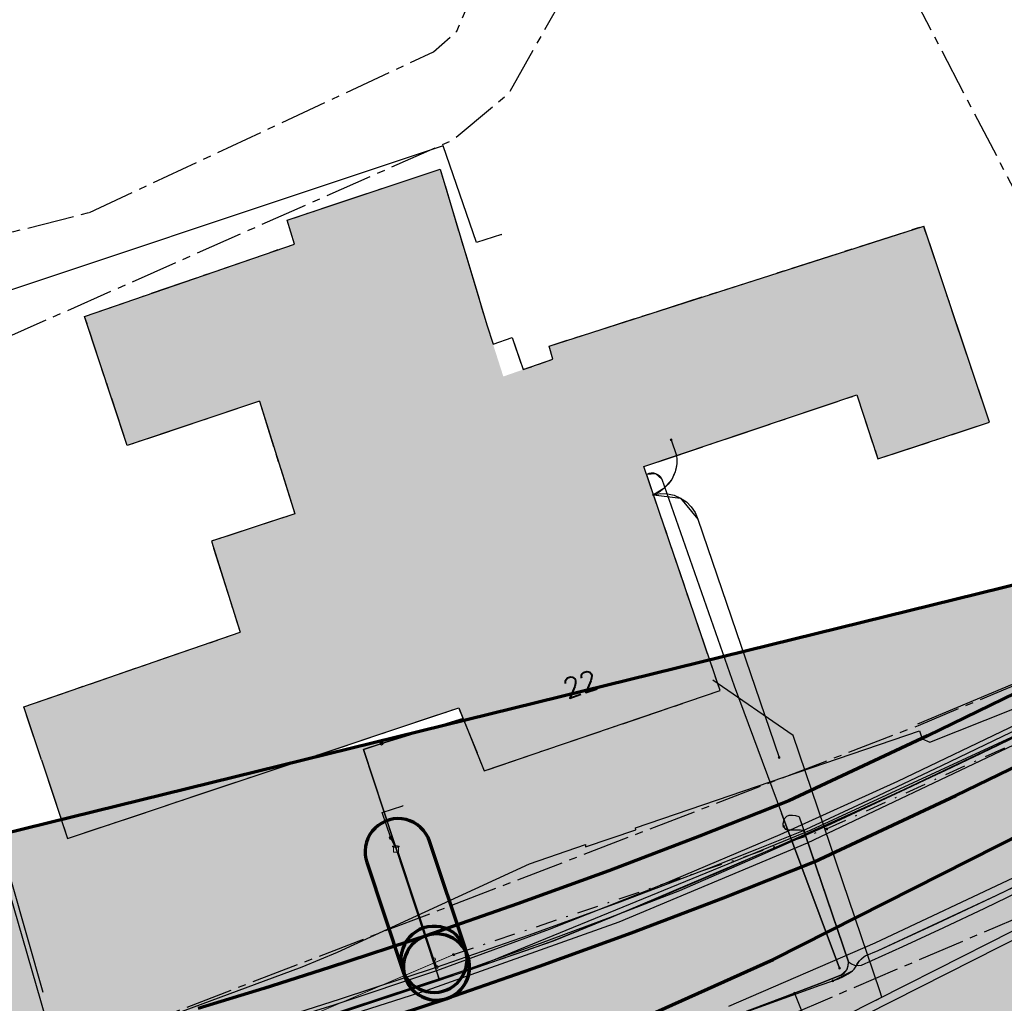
# Model space of a CAD drawing. Header units: metres. Extents: x 189938 to 192675, y 307646 to 311153.
# Tile 79 of 100: x 191340 to 191399, y 309529 to 309588. Entities that reach past the tile are written whole.
import ezdxf
from ezdxf.enums import TextEntityAlignment as Align

# ---------------------------------------------------------------- set-up
doc = ezdxf.new("R2010")
doc.units = ezdxf.units.M
doc.linetypes.add('1-200 CENTER', pattern=[4.28625, 2.8575, -0.47625, 0.47625, -0.47625])
doc.linetypes.add('1-200 DASHDOT', pattern=[2.54, 1.27, -0.635, 0, -0.635])
doc.layers.add('B-WE-OG-INFO_EIS VOORZORGSMAATREGEL-GV', color=7, linetype='Continuous', lineweight=70, true_color=0xfa194b)
doc.layers.add('B-WE-OG-INFO_EIS VOORZORGSMAATREGEL-V', color=7, linetype='Continuous', lineweight=18, true_color=0xfa194b, transparency=0.8)
for name, color, linetype in [('PH-BEST-BEBOUWING', 1, 'Continuous'), ('PH-BEST-BEBOUWING-ARCERING', 253, 'Continuous'), ('PH-BEST-HUISNUMMERS', 7, 'Continuous'), ('PH-BEST-KADASTRALE-GRENS', 240, '1-200 CENTER'), ('PH-BEST-KANTVERHARDING', 252, 'Continuous'), ('PH-BEST-KL-DATA-WML', 12, '1-200 DATA'), ('PH-BEST-KL-DATA_KPN', 12, '1-200 TELEFONIE-KPN'), ('PH-BEST-KL-DATA_ZIGGO BV', 12, '1-200 ZIGGO'), ('PH-BEST-KL-ET_MIDDENSPANNING_ENEXIS', 12, '1-200 MIDDENSPANNING'), ('PH-BEST-KL-GAS_HOGEDRUK_ENEXIS', 12, '1-200 GASLEIDING HOGE DRUK'), ('PH-BEST-KL-GAS_LAGEDRUK_ENEXIS', 12, '1-200 GASLEIDING LAGE DRUK'), ('PH-BEST-KL-LAAGSPANNING-ENEXIS', 12, '1-200 LAAGSPANNING'), ('PH-BEST-KL-RI-VRIJVERVAL_GEMEENTE', 8, '1-200 DASHDOT'), ('PH-BEST-KL-WATER-WML', 12, '1-200 WML'), ('PH-BEST-RIO-HANDHAVEN', 44, '1-200 DASHDOT')]:
    doc.layers.add(name, color=color, linetype=linetype)
doc.styles.add('NLCS-ISO', font='NLCS-ISO.ttf')
doc.styles.add('ROMANS', font='romans.shx')
doc.linetypes.add('1-200 DATA', pattern='A,1.5,-0.6,["DATA",ROMANS,S=0.24,R=0,X=-0.5,Y=-0.12],-0.3', length=2.4)
doc.linetypes.add('1-200 GASLEIDING HOGE DRUK', pattern='A,1.5,-0.6,["GAS HD",ROMANS,S=0.24,R=0,X=-0.5,Y=-0.12],-1.1', length=3.2)
doc.linetypes.add('1-200 GASLEIDING LAGE DRUK', pattern='A,1.5,-0.6,["GAS LD",ROMANS,S=0.24,R=0,X=-0.5,Y=-0.12],-1', length=3.1)
doc.linetypes.add('1-200 LAAGSPANNING', pattern='A,1.5,-0.6,["LS",ROMANS,S=0.24,R=0,X=-0.45,Y=-0.12],-0.05', length=2.15)
doc.linetypes.add('1-200 MIDDENSPANNING', pattern='A,1.5,-0.6,["MS",ROMANS,S=0.24,R=0,X=-0.5,Y=-0.12],-0.05', length=2.15)
doc.linetypes.add('1-200 TELEFONIE-KPN', pattern='A,1.5,-0.6,["KPN",ROMANS,S=0.24,R=0,X=-0.5,Y=-0.12],-0.3', length=2.4)
doc.linetypes.add('1-200 WML', pattern='A,1.5,-0.6,["WML",ROMANS,S=0.24,R=0,X=-0.5,Y=-0.12],-0.3', length=2.4)
doc.linetypes.add('1-200 ZIGGO', pattern='A,1.5,-0.6,["ZIGGO",ROMANS,S=0.24,R=0,X=-0.5,Y=-0.12],-0.65', length=2.75)

# ---------------------------------------------------------------- blocks, each defined once
blk = doc.blocks.new('SKL-WTB_HULP_OVERLENGTE-SO')
at = {"color": 0, "linetype": 'ByBlock', "lineweight": 18}
for centre, radius in [((0, 0), 1), ((-0.42, 0), 0.417), ((0.42, 0), 0.417)]:
    blk.add_circle(centre, radius, dxfattribs=at)
at = {"color": 0, "linetype": 'ByBlock', "lineweight": 18, "style": 'NLCS-ISO', "flags": 1}
for tag, p in [('TYPE', (1.5, 0)), ('OMSCHRIJVING', (1.5, -3)), ('LABEL', (1.5, -1.5))]:
    blk.add_attdef(tag, p, '', height=1, dxfattribs=at)
blk = doc.blocks.new('SKL-WTB_HULP_OVERIG-SO')
at = {"color": 0, "linetype": 'ByBlock', "lineweight": 18}
for points in [[(-0.14, 0.14), (0.14, -0.14)], [(0.14, 0.14), (-0.14, -0.14)]]:
    blk.add_lwpolyline(points, dxfattribs=at)
at = {"color": 0, "linetype": 'ByBlock', "lineweight": 18, "style": 'NLCS-ISO', "flags": 1}
for tag, p in [('TYPE', (1.5, 0)), ('OMSCHRIJVING', (1.5, -3)), ('LABEL', (1.5, -1.5))]:
    blk.add_attdef(tag, p, '', height=1, dxfattribs=at)
blk = doc.blocks.new('SRI-HULP_MANGAT-SO')
at = {"linetype": 'ByBlock', "lineweight": 18}
h = blk.add_hatch(color=0, dxfattribs=at)
h.dxf.hatch_style = 1
edge = h.paths.add_edge_path()
edge.add_arc((0.38, 0), 0.0646, -90, 90, ccw=False)
edge.add_line((0.38, -0.06), (-0.38, -0.06))
edge.add_arc((-0.38, 0), 0.0646, 90, 270, ccw=False)
edge.add_line((-0.38, 0.06), (0.38, 0.06))
at = {"color": 0, "linetype": 'ByBlock', "lineweight": 18}
blk.add_lwpolyline([(0.38, 0.06, -1), (0.38, -0.06), (-0.38, -0.06, -1), (-0.38, 0.06)], format="xyb", close=True, dxfattribs=at)
blk.add_ellipse((0, 0), major_axis=(-0.75, 0), ratio=0.666667, dxfattribs=at)
at = {"color": 0, "linetype": 'ByBlock', "lineweight": 18, "style": 'NLCS-ISO', "flags": 1}
for tag, p in [('TYPE', (1.75, 0)), ('OMSCHRIJVING', (1.75, -3)), ('LABEL', (1.75, -1.5))]:
    blk.add_attdef(tag, p, '', height=1, dxfattribs=at)
blk = doc.blocks.new('SKL-WTB_HULP_MOF-SO')
at = {"linetype": 'ByBlock', "lineweight": 18}
h = blk.add_hatch(color=0, dxfattribs=at)
h.dxf.hatch_style = 1
h.paths.add_polyline_path([(-0.5625, 0, 1), (0.5625, 0, 1)])
at = {"color": 0, "linetype": 'ByBlock', "lineweight": 18}
blk.add_circle((0, 0), 0.5625, dxfattribs=at)
at = {"color": 0, "linetype": 'ByBlock', "lineweight": 18, "style": 'NLCS-ISO', "flags": 1}
for tag, p in [('TYPE', (1.5, 0)), ('OMSCHRIJVING', (1.5, -3)), ('LABEL', (1.5, -1.5))]:
    blk.add_attdef(tag, p, '', height=1, dxfattribs=at)
blk = doc.blocks.new('SKL-WTB_HULP_TECHNISCH GEBOUW-SO')
at = {"color": 0, "linetype": 'ByBlock', "lineweight": 18}
for points in [[(-2, 1.5), (0, 2), (2, 1.5), (2, 1.18), (-2, 1.18)], [(-1.5, 1.02), (1.5, 1.02), (1.5, -2), (-1.5, -2)]]:
    blk.add_lwpolyline(points, close=True, dxfattribs=at)
at = {"color": 0, "linetype": 'ByBlock', "lineweight": 18, "style": 'NLCS-ISO', "flags": 1}
for tag, p in [('TYPE', (2.5, 0)), ('OMSCHRIJVING', (2.5, -3)), ('LABEL', (2.5, -1.5))]:
    blk.add_attdef(tag, p, '', height=1, dxfattribs=at)
blk = doc.blocks.new('SKL-WTB_HULP_VERLOOP-SO')
at = {"color": 0, "linetype": 'ByBlock', "lineweight": 18}
for points in [[(0.44, 0.72), (-0.88, 0)], [(0.44, -0.72), (-0.88, 0)], [(0.44, -0.72), (0.44, 0.72)]]:
    blk.add_lwpolyline(points, dxfattribs=at)
blk.add_circle((0, 0), 1, dxfattribs=at)
at = {"color": 0, "linetype": 'ByBlock', "lineweight": 18, "style": 'NLCS-ISO', "flags": 1}
for tag, p in [('TYPE', (1.5, 0)), ('OMSCHRIJVING', (1.5, -3)), ('LABEL', (1.5, -1.5))]:
    blk.add_attdef(tag, p, '', height=1, dxfattribs=at)
blk = doc.blocks.new('SKL-WTB_HULP_T STUK-SO')
at = {"color": 0, "linetype": 'ByBlock', "lineweight": 18}
blk.add_circle((0, 0), 1, dxfattribs=at)
at = {"color": 0, "linetype": 'ByBlock', "lineweight": -2, "style": 'NLCS-ISO'}
blk.add_text('T', height=1, dxfattribs=at).set_placement((0, 0), align=Align.MIDDLE_CENTER)
at = {"color": 0, "linetype": 'ByBlock', "lineweight": 18, "style": 'NLCS-ISO', "flags": 1}
for tag, p in [('TYPE', (1.5, 0)), ('OMSCHRIJVING', (1.5, -3)), ('LABEL', (1.5, -1.5))]:
    blk.add_attdef(tag, p, '', height=1, dxfattribs=at)
blk = doc.blocks.new('SKL-WTB_HULP_AFSLUITER-SO')
at = {"color": 0, "linetype": 'ByBlock', "lineweight": 18}
blk.add_lwpolyline([(0, 0.8), (0, -0.8)], dxfattribs=at)
blk.add_circle((0, 0), 1, dxfattribs=at)
at = {"color": 0, "linetype": 'ByBlock', "lineweight": 18, "style": 'NLCS-ISO', "flags": 1}
for tag, p in [('TYPE', (1.5, 0)), ('OMSCHRIJVING', (1.5, -3)), ('LABEL', (1.5, -1.5))]:
    blk.add_attdef(tag, p, '', height=1, dxfattribs=at)

msp = doc.modelspace()

# ---------------------------------------------------------------- hatches: boundary and pattern name
at = {"layer": 'B-WE-OG-INFO_EIS VOORZORGSMAATREGEL-V'}
for points in [[(191470.596, 309577.118), (191477.596, 309569.637), (191472.108, 309566.399), (191462.049, 309560.067), (191461.533, 309559.783), (191460.945, 309559.548), (191460.333, 309559.389), (191459.707, 309559.309), (191454.457, 309558.971), (191445.829, 309553.227), (191420.629, 309538.057), (191420.308, 309537.88), (191389.523, 309522.306), (191375.623, 309516.058), (191375.132, 309515.868), (191374.521, 309515.71), (191373.893, 309515.629), (191373.262, 309515.629), (191372.635, 309515.708), (191372.022, 309515.867), (191371.435, 309516.101), (191370.883, 309516.406), (191370.372, 309516.78), (191369.913, 309517.215), (191369.513, 309517.704), (191369.178, 309518.239), (191368.913, 309518.813), (191368.722, 309519.417), (191368.609, 309520.039), (191368.575, 309520.67), (191368.622, 309521.301), (191368.748, 309521.92), (191368.95, 309522.518), (191369.227, 309523.088), (191369.572, 309523.615), (191369.982, 309524.096), (191370.451, 309524.523), (191370.968, 309524.886), (191371.527, 309525.18), (191385.11, 309531.28), (191415.63, 309546.72), (191440.573, 309561.735), (191450.025, 309568.035), (191450.652, 309568.39), (191451.239, 309568.625), (191451.851, 309568.784), (191452.476, 309568.864), (191457.796, 309569.206), (191466.963, 309574.974)], [(191175.538, 309414.261), (191145.024, 309434.561), (191100.049, 309525.636), (191104.155, 309527.635), (191115.358, 309526.7), (191129.667, 309520.958), (191140.014, 309512.607), (191160.996, 309484.121), (191286.375, 309526.029), (191474.941, 309572.474), (191529.243, 309514.435), (191304.975, 309458.542)], [(191364.975, 309528.843), (191365.225, 309528.884), (191365.428, 309528.943), (191370.994, 309530.877), (191376.559, 309532.9), (191382.12, 309535.014), (191387.598, 309537.186), (191396.158, 309541.19), (191404.594, 309545.289), (191408.595, 309547.286), (191412.56, 309549.299), (191415.737, 309550.871), (191419.253, 309552.667), (191422.722, 309554.498), (191426.125, 309556.502), (191429.442, 309558.511), (191429.65, 309558.656), (191429.837, 309558.825), (191430.003, 309559.018), (191430.141, 309559.228), (191430.253, 309559.455), (191430.335, 309559.695), (191430.386, 309559.941), (191430.406, 309560.193), (191430.393, 309560.446), (191430.349, 309560.696), (191430.274, 309560.936), (191430.169, 309561.166), (191430.035, 309561.382), (191429.876, 309561.579), (191429.694, 309561.752), (191429.489, 309561.903), (191429.268, 309562.026), (191429.034, 309562.121), (191428.789, 309562.185), (191428.54, 309562.217), (191428.287, 309562.218), (191428.035, 309562.187), (191427.79, 309562.125), (191427.556, 309562.032), (191427.37, 309561.933), (191424.084, 309559.942), (191420.813, 309558.014), (191417.394, 309556.209), (191413.929, 309554.439), (191410.76, 309552.871), (191406.785, 309550.853), (191402.819, 309548.874), (191394.448, 309544.806), (191386.068, 309540.882), (191380.659, 309538.737), (191375.178, 309536.655), (191369.666, 309534.65), (191364.115, 309532.721), (191363.882, 309532.624), (191363.662, 309532.496), (191363.462, 309532.344), (191363.282, 309532.167), (191363.124, 309531.967), (191362.994, 309531.75), (191362.893, 309531.519), (191362.821, 309531.277), (191362.781, 309531.028), (191362.772, 309530.774), (191362.795, 309530.523), (191362.85, 309530.277), (191362.936, 309530.037), (191363.051, 309529.812), (191363.192, 309529.604), (191363.36, 309529.415), (191363.55, 309529.248), (191363.761, 309529.106), (191363.987, 309528.992), (191364.224, 309528.908), (191364.472, 309528.855), (191364.724, 309528.833)], [(191364.648, 309529.295), (191364.9, 309529.315), (191365.147, 309529.367), (191365.387, 309529.449), (191365.613, 309529.561), (191365.824, 309529.7), (191366.015, 309529.865), (191366.185, 309530.054), (191366.329, 309530.262), (191366.446, 309530.486), (191366.533, 309530.722), (191366.59, 309530.968), (191366.616, 309531.22), (191366.609, 309531.473), (191366.57, 309531.724), (191366.515, 309531.926), (191364.351, 309538.431), (191364.257, 309538.664), (191364.133, 309538.884), (191363.983, 309539.087), (191363.807, 309539.271), (191363.61, 309539.43), (191363.395, 309539.563), (191363.166, 309539.667), (191362.925, 309539.742), (191362.674, 309539.786), (191362.422, 309539.798), (191362.17, 309539.778), (191361.923, 309539.726), (191361.683, 309539.643), (191361.458, 309539.532), (191361.247, 309539.392), (191361.054, 309539.227), (191360.886, 309539.039), (191360.741, 309538.831), (191360.625, 309538.606), (191360.538, 309538.37), (191360.481, 309538.124), (191360.455, 309537.872), (191360.462, 309537.619), (191360.501, 309537.368), (191360.557, 309537.166), (191362.719, 309530.663), (191362.814, 309530.429), (191362.938, 309530.208), (191363.088, 309530.005), (191363.262, 309529.824), (191363.46, 309529.664), (191363.675, 309529.531), (191363.904, 309529.427), (191364.146, 309529.351), (191364.396, 309529.307), (191364.647, 309529.295)], [(191332.603, 309518.364), (191332.853, 309518.389), (191333.059, 309518.435), (191334.903, 309518.949), (191341.251, 309521.105), (191347.547, 309523.324), (191351.522, 309524.496), (191355.534, 309525.723), (191359.534, 309526.992), (191365.412, 309528.937), (191365.646, 309529.033), (191365.864, 309529.157), (191366.068, 309529.31), (191366.249, 309529.484), (191366.407, 309529.682), (191366.54, 309529.898), (191366.643, 309530.128), (191366.717, 309530.37), (191366.76, 309530.62), (191366.771, 309530.871), (191366.749, 309531.125), (191366.697, 309531.371), (191366.614, 309531.61), (191366.5, 309531.837), (191366.36, 309532.047), (191366.194, 309532.237), (191366.005, 309532.406), (191365.796, 309532.549), (191365.571, 309532.665), (191365.335, 309532.751), (191365.087, 309532.807), (191364.837, 309532.831), (191364.584, 309532.823), (191364.333, 309532.783), (191358.296, 309530.795), (191354.337, 309529.54), (191350.359, 309528.323), (191346.267, 309527.114), (191339.956, 309524.889), (191333.67, 309522.755), (191331.993, 309522.29), (191331.755, 309522.207), (191331.528, 309522.095), (191331.316, 309521.955), (191331.125, 309521.789), (191330.957, 309521.602), (191330.812, 309521.393), (191330.696, 309521.169), (191330.609, 309520.931), (191330.553, 309520.686), (191330.527, 309520.433), (191330.534, 309520.182), (191330.573, 309519.932), (191330.643, 309519.688), (191330.743, 309519.457), (191330.871, 309519.239), (191331.027, 309519.038), (191331.206, 309518.859), (191331.406, 309518.705), (191331.623, 309518.578), (191331.856, 309518.478), (191332.1, 309518.408), (191332.35, 309518.37), (191332.601, 309518.364)], [(191364.89, 309528.836), (191365.15, 309528.868), (191365.402, 309528.934), (191365.644, 309529.033), (191365.872, 309529.163), (191366.081, 309529.321), (191366.266, 309529.504), (191366.427, 309529.711), (191366.559, 309529.936), (191366.661, 309530.178), (191366.73, 309530.43), (191366.766, 309530.688), (191366.767, 309530.951), (191366.735, 309531.211), (191366.669, 309531.463), (191366.515, 309531.927), (191366.416, 309532.168), (191366.287, 309532.395), (191366.128, 309532.605), (191365.945, 309532.79), (191365.738, 309532.951), (191365.513, 309533.083), (191365.272, 309533.185), (191365.019, 309533.254), (191364.761, 309533.29), (191364.498, 309533.291), (191364.238, 309533.259), (191363.986, 309533.193), (191363.744, 309533.094), (191363.516, 309532.964), (191363.307, 309532.806), (191363.122, 309532.623), (191362.961, 309532.416), (191362.829, 309532.191), (191362.727, 309531.949), (191362.658, 309531.697), (191362.622, 309531.439), (191362.621, 309531.176), (191362.653, 309530.916), (191362.719, 309530.664), (191362.873, 309530.2), (191362.972, 309529.959), (191363.101, 309529.732), (191363.26, 309529.522), (191363.443, 309529.337), (191363.649, 309529.176), (191363.876, 309529.044), (191364.117, 309528.942), (191364.369, 309528.873), (191364.627, 309528.837), (191364.889, 309528.836)]]:
    msp.add_hatch(color=256, dxfattribs=at).paths.add_polyline_path(points)
at = {"layer": 'PH-BEST-BEBOUWING-ARCERING'}
h = msp.add_hatch(color=256, dxfattribs=at)
h.dxf.hatch_style = 1
h.paths.add_polyline_path([(191356.198, 309558.219), (191351.166, 309556.564), (191352.903, 309551.062), (191339.816, 309546.56), (191340.888, 309543.346), (191342.47, 309538.603), (191366.112, 309546.491), (191367.657, 309542.689), (191381.913, 309547.536), (191377.309, 309561.079), (191390.178, 309565.403), (191391.452, 309561.536), (191398.195, 309563.757), (191394.216, 309575.613), (191371.584, 309568.36), (191371.793, 309567.556), (191368.808, 309566.519), (191367.812, 309569.635), (191364.986, 309579.05), (191355.736, 309575.964), (191356.18, 309574.521), (191343.499, 309570.148), (191346.069, 309562.341), (191354.07, 309565.025)])

# ---------------------------------------------------------------- linework, layer by layer
at = {"layer": 'B-WE-OG-INFO_EIS VOORZORGSMAATREGEL-GV'}
for points in [[(191175.538, 309414.261), (191145.024, 309434.561), (191100.049, 309525.636), (191104.155, 309527.635), (191115.358, 309526.7), (191129.667, 309520.958), (191140.014, 309512.607), (191160.996, 309484.121), (191286.375, 309526.029), (191474.941, 309572.474), (191529.243, 309514.435), (191304.975, 309458.542)], [(191364.648, 309529.295), (191364.9, 309529.315), (191365.147, 309529.367), (191365.387, 309529.449), (191365.613, 309529.561), (191365.824, 309529.7), (191366.015, 309529.865), (191366.185, 309530.054), (191366.329, 309530.262), (191366.446, 309530.486), (191366.533, 309530.722), (191366.59, 309530.968), (191366.616, 309531.22), (191366.609, 309531.473), (191366.57, 309531.724), (191366.515, 309531.926), (191364.351, 309538.431), (191364.257, 309538.664), (191364.133, 309538.884), (191363.983, 309539.087), (191363.807, 309539.271), (191363.61, 309539.43), (191363.395, 309539.563), (191363.166, 309539.667), (191362.925, 309539.742), (191362.674, 309539.786), (191362.422, 309539.798), (191362.17, 309539.778), (191361.923, 309539.726), (191361.683, 309539.643), (191361.458, 309539.532), (191361.247, 309539.392), (191361.054, 309539.227), (191360.886, 309539.039), (191360.741, 309538.831), (191360.625, 309538.606), (191360.538, 309538.37), (191360.481, 309538.124), (191360.455, 309537.872), (191360.462, 309537.619), (191360.501, 309537.368), (191360.557, 309537.166), (191362.719, 309530.663), (191362.814, 309530.429), (191362.938, 309530.208), (191363.088, 309530.005), (191363.262, 309529.824), (191363.46, 309529.664), (191363.675, 309529.531), (191363.904, 309529.427), (191364.146, 309529.351), (191364.396, 309529.307), (191364.647, 309529.295)], [(191364.89, 309528.836), (191365.15, 309528.868), (191365.402, 309528.934), (191365.644, 309529.033), (191365.872, 309529.163), (191366.081, 309529.321), (191366.266, 309529.504), (191366.427, 309529.711), (191366.559, 309529.936), (191366.661, 309530.178), (191366.73, 309530.43), (191366.766, 309530.688), (191366.767, 309530.951), (191366.735, 309531.211), (191366.669, 309531.463), (191366.515, 309531.927), (191366.416, 309532.168), (191366.287, 309532.395), (191366.128, 309532.605), (191365.945, 309532.79), (191365.738, 309532.951), (191365.513, 309533.083), (191365.272, 309533.185), (191365.019, 309533.254), (191364.761, 309533.29), (191364.498, 309533.291), (191364.238, 309533.259), (191363.986, 309533.193), (191363.744, 309533.094), (191363.516, 309532.964), (191363.307, 309532.806), (191363.122, 309532.623), (191362.961, 309532.416), (191362.829, 309532.191), (191362.727, 309531.949), (191362.658, 309531.697), (191362.622, 309531.439), (191362.621, 309531.176), (191362.653, 309530.916), (191362.719, 309530.664), (191362.873, 309530.2), (191362.972, 309529.959), (191363.101, 309529.732), (191363.26, 309529.522), (191363.443, 309529.337), (191363.649, 309529.176), (191363.876, 309529.044), (191364.117, 309528.942), (191364.369, 309528.873), (191364.627, 309528.837), (191364.889, 309528.836)]]:
    msp.add_lwpolyline(points, close=True, dxfattribs=at)
for points in [[(191402.819, 309548.874), (191394.448, 309544.806), (191386.068, 309540.882), (191380.659, 309538.737), (191375.178, 309536.655), (191369.666, 309534.65), (191364.115, 309532.721), (191363.882, 309532.624), (191363.662, 309532.496), (191363.462, 309532.344), (191363.282, 309532.167), (191363.124, 309531.967), (191362.994, 309531.75), (191362.893, 309531.519), (191362.821, 309531.277), (191362.781, 309531.028), (191362.772, 309530.774), (191362.795, 309530.523), (191362.85, 309530.277), (191362.936, 309530.037), (191363.051, 309529.812), (191363.192, 309529.604), (191363.36, 309529.415), (191363.55, 309529.248), (191363.761, 309529.106), (191363.987, 309528.992), (191364.224, 309528.908), (191364.472, 309528.855), (191364.724, 309528.833), (191364.975, 309528.843), (191365.225, 309528.884), (191365.428, 309528.943), (191370.994, 309530.877), (191376.559, 309532.9), (191382.12, 309535.014), (191387.598, 309537.186), (191396.158, 309541.19), (191404.594, 309545.289)], [(191371.527, 309525.18), (191385.11, 309531.28), (191415.63, 309546.72)], [(191359.534, 309526.992), (191365.412, 309528.937), (191365.646, 309529.033), (191365.864, 309529.157), (191366.068, 309529.31), (191366.249, 309529.484), (191366.407, 309529.682), (191366.54, 309529.898), (191366.643, 309530.128), (191366.717, 309530.37), (191366.76, 309530.62), (191366.771, 309530.871), (191366.749, 309531.125), (191366.697, 309531.371), (191366.614, 309531.61), (191366.5, 309531.837), (191366.36, 309532.047), (191366.194, 309532.237), (191366.005, 309532.406), (191365.796, 309532.549), (191365.571, 309532.665), (191365.335, 309532.751), (191365.087, 309532.807), (191364.837, 309532.831), (191364.584, 309532.823), (191364.333, 309532.783), (191358.296, 309530.795), (191354.337, 309529.54), (191350.359, 309528.323)]]:
    msp.add_lwpolyline(points, dxfattribs=at)
at = {"layer": 'PH-BEST-BEBOUWING'}
for p, q in [((191398.195, 309563.757), (191394.216, 309575.613)), ((191367.812, 309569.635), (191368.186, 309568.465)), ((191339.816, 309546.56), (191352.903, 309551.062)), ((191340.888, 309543.346), (191339.816, 309546.56))]:
    msp.add_line(p, q, dxfattribs=at)
for points in [[(191343.499, 309570.148), (191356.18, 309574.521), (191355.736, 309575.964), (191364.986, 309579.05), (191367.812, 309569.635)], [(191368.186, 309568.465), (191369.345, 309568.873), (191369.999, 309566.933), (191371.793, 309567.556), (191371.584, 309568.36), (191394.216, 309575.613)], [(191354.07, 309565.025), (191346.069, 309562.341), (191343.499, 309570.148)], [(191340.888, 309543.346), (191342.47, 309538.603), (191366.112, 309546.491), (191367.657, 309542.689), (191381.913, 309547.536), (191377.309, 309561.079), (191390.178, 309565.403), (191391.452, 309561.536), (191398.195, 309563.757)], [(191354.07, 309565.025), (191356.198, 309558.219), (191351.166, 309556.564), (191352.903, 309551.062)]]:
    msp.add_lwpolyline(points, dxfattribs=at)
at = {"layer": 'PH-BEST-KADASTRALE-GRENS'}
for p, q in [((191412.499, 309553.242), (191385.648, 309604.748)), ((191323.431, 309571.303), (191343.786, 309576.428)), ((191398.195, 309563.757), (191394.216, 309575.613)), ((191367.812, 309569.635), (191368.186, 309568.465)), ((191339.816, 309546.56), (191352.903, 309551.062)), ((191340.888, 309543.346), (191339.816, 309546.56))]:
    msp.add_line(p, q, dxfattribs=at)
at = {"layer": 'PH-BEST-KADASTRALE-GRENS', "flags": 128}
for points in [[(191330.717, 309565.312), (191365.776, 309580.823), (191369.152, 309583.642), (191372.881, 309590.24), (191372.899, 309590.272), (191374.113, 309592.419), (191374.379, 309592.639), (191381.293, 309600.068), (191385.648, 309604.748)], [(191343.786, 309576.428), (191364.581, 309586.14), (191365.989, 309587.379), (191368.033, 309592.18), (191368.093, 309592.32)], [(191343.499, 309570.148), (191356.18, 309574.521), (191355.736, 309575.964), (191364.986, 309579.05), (191367.812, 309569.635)], [(191368.186, 309568.465), (191369.345, 309568.873), (191369.999, 309566.933), (191371.793, 309567.556), (191371.584, 309568.36), (191394.216, 309575.613)], [(191354.07, 309565.025), (191346.069, 309562.341), (191343.499, 309570.148)], [(191340.888, 309543.346), (191342.47, 309538.603), (191366.112, 309546.491), (191367.657, 309542.689), (191381.913, 309547.536), (191377.309, 309561.079), (191390.178, 309565.403), (191391.452, 309561.536), (191398.195, 309563.757)], [(191354.07, 309565.025), (191356.198, 309558.219), (191351.166, 309556.564), (191352.903, 309551.062)], [(191386.073, 309527.908), (191402.151, 309534.788), (191411.085, 309538.84), (191420.562, 309543.874), (191432.679, 309550.931), (191440.503, 309555.883), (191450.436, 309562.211), (191451.4, 309562.195)], [(191325.248, 309520.501), (191328.046, 309521.355), (191335.527, 309523.445), (191340.157, 309524.738), (191393.905, 309545.433), (191407.89, 309551.307), (191409.436, 309551.956), (191412.499, 309553.242)]]:
    msp.add_lwpolyline(points, dxfattribs=at)
at = {"layer": 'PH-BEST-KANTVERHARDING', "color": 8}
msp.add_line((191393.866, 309545.525), (191418.33, 309555.8), dxfattribs=at)
for points in [[(191340.987, 309529.288), (191330.44, 309566.283), (191315.366, 309560.241), (191314.537, 309559.582), (191313.847, 309558.143), (191313.511, 309556.963), (191313.668, 309554.599), (191317.943, 309540.997), (191318.014, 309540.808)], [(191340.157, 309524.738), (191356.643, 309530.848), (191358.783, 309531.735), (191370.385, 309537.062), (191373.772, 309538.229), (191373.765, 309538.101), (191376.809, 309539.113), (191376.79, 309539.25), (191393.96, 309545.1), (191394.123, 309544.616), (191394.59, 309544.424), (191409.733, 309550.444), (191418.94, 309555.03)], [(191387.191, 309538.342), (191399.657, 309544.264), (191411.976, 309550.485)], [(191364.198, 309529.433), (191375.818, 309533.568), (191387.191, 309538.342)], [(191399.985, 309536.384), (191391.265, 309532.282), (191382.422, 309528.454)], [(191345.523, 309523.629), (191354.885, 309526.453), (191364.198, 309529.433)]]:
    msp.add_lwpolyline(points, dxfattribs=at)
at = {"layer": 'PH-BEST-KL-DATA-WML'}
msp.add_lwpolyline([(191474.524, 309572.92), (191459.54, 309563.807), (191452.964, 309563.384), (191443.508, 309557.082), (191418.276, 309541.895), (191387.471, 309526.311), (191373.814, 309520.178), (191369.444, 309519.004), (191335.65, 309509.896), (191335.67, 309509.798)], dxfattribs=at)
at = {"layer": 'PH-BEST-KL-DATA_KPN'}
for points in [[(191368.698, 309575.091), (191367.183, 309574.623), (191365.165, 309580.456), (191332.172, 309569.468), (191329.2, 309568.475), (191333.544, 309553.972), (191338.39, 309537.242), (191342.492, 309523.08), (191342.492, 309523.08), (191342.492, 309523.08)], [(191437.462, 309566.25), (191421.679, 309556.453), (191402.981, 309546.316), (191387.391, 309539.094), (191367.574, 309530.978), (191347.236, 309524.275), (191342.492, 309523.08)]]:
    msp.add_lwpolyline(points, dxfattribs=at)
at = {"layer": 'PH-BEST-KL-DATA_ZIGGO BV'}
for points in [[(191422.184, 309557.344), (191414.649, 309553.155), (191407.212, 309549.207), (191399.876, 309545.499), (191392.643, 309542.034), (191385.514, 309538.811), (191378.49, 309535.832), (191371.573, 309533.097), (191364.765, 309530.607)], [(191364.95, 309530.046), (191371.836, 309532.406), (191375.35, 309533.838), (191385.632, 309538.213), (191392.261, 309541.19), (191401.85, 309545.741), (191407.998, 309548.828), (191416.84, 309553.529), (191422.473, 309556.707)], [(191366.376, 309545.842), (191361.473, 309544.349), (191360.346, 309543.977), (191364.95, 309530.046), (191351.898, 309525.732), (191334.231, 309520.939), (191317.035, 309516.631), (191316.733, 309517.878)], [(191361.452, 309544.342), (191366.376, 309545.842)], [(191399.876, 309545.499), (191392.643, 309542.034), (191385.514, 309538.811), (191378.49, 309535.832), (191371.573, 309533.097), (191364.765, 309530.607), (191358.555, 309528.518), (191352.44, 309526.64), (191339.451, 309523.092), (191326.159, 309519.65), (191320.336, 309518.205), (191316.857, 309517.366), (191300.554, 309513.61), (191285.706, 309510.514), (191275.812, 309508.637), (191267.056, 309507.455), (191258.666, 309505.828), (191249.361, 309503.556), (191236.379, 309501.066)], [(191401.85, 309545.741), (191398.702, 309544.214), (191395.505, 309542.696), (191392.261, 309541.19), (191388.969, 309539.696), (191385.632, 309538.213), (191382.249, 309536.742), (191378.822, 309535.284), (191375.35, 309533.838), (191371.836, 309532.406), (191370.199, 309531.828), (191368.505, 309531.241), (191366.755, 309530.647), (191364.95, 309530.046), (191351.898, 309525.732), (191334.231, 309520.939), (191317.035, 309516.631), (191316.733, 309517.878)], [(191364.765, 309530.607), (191360.346, 309543.977), (191361.452, 309544.342)], [(191364.765, 309530.607), (191358.555, 309528.518), (191352.44, 309526.64), (191339.451, 309523.092), (191326.159, 309519.65)], [(191364.95, 309530.046), (191364.765, 309530.607)], [(191320.391, 309517.472), (191334.231, 309520.939), (191351.898, 309525.732), (191364.95, 309530.046)]]:
    msp.add_lwpolyline(points, dxfattribs=at)
at = {"layer": 'PH-BEST-KL-ET_MIDDENSPANNING_ENEXIS'}
for points in [[(191377.47, 309560.605), (191377.496, 309560.619), (191377.618, 309560.668), (191377.748, 309560.691), (191377.88, 309560.688), (191378.008, 309560.659), (191378.128, 309560.605), (191378.235, 309560.529), (191378.325, 309560.432), (191378.394, 309560.32), (191382.765, 309547.826), (191385.614, 309540.133)], [(191377.47, 309560.605), (191377.496, 309560.619), (191378.008, 309560.659), (191378.394, 309560.32), (191382.765, 309547.826), (191385.614, 309540.133), (191389.136, 309530.768)], [(191377.47, 309560.605), (191377.496, 309560.619), (191378.008, 309560.659), (191378.394, 309560.32), (191382.765, 309547.826), (191385.614, 309540.133), (191389.136, 309530.768)], [(191388.722, 309529.994), (191388.763, 309530.008), (191389.922, 309530.608), (191390.018, 309530.703), (191390.086, 309530.82), (191390.329, 309531.207), (191390.678, 309531.501), (191391.471, 309531.826), (191398.636, 309535.177), (191405.753, 309538.628), (191414.739, 309543.18), (191423.596, 309547.979), (191428.348, 309550.865), (191433.231, 309553.887), (191433.463, 309553.945), (191433.709, 309553.9), (191433.731, 309553.893), (191433.958, 309553.859), (191434.184, 309553.873), (191434.384, 309553.948), (191434.501, 309554.026)], [(191335.549, 309521.358), (191340.486, 309522.674), (191345.415, 309524.014), (191349.732, 309525.258), (191354.032, 309526.555), (191358.317, 309527.905), (191362.584, 309529.309), (191366.833, 309530.766), (191371.064, 309532.275), (191375.276, 309533.837), (191379.468, 309535.451), (191384.056, 309537.447), (191388.621, 309539.494), (191393.162, 309541.593), (191397.68, 309543.742), (191402.173, 309545.942)], [(191335.549, 309521.358), (191340.486, 309522.674), (191345.415, 309524.014), (191349.732, 309525.258), (191354.032, 309526.555), (191358.317, 309527.905), (191362.584, 309529.309), (191366.833, 309530.766), (191371.064, 309532.275), (191375.276, 309533.837), (191379.468, 309535.451), (191384.056, 309537.447), (191388.621, 309539.494), (191393.162, 309541.593), (191397.68, 309543.742), (191402.173, 309545.942)], [(191389.136, 309530.768), (191385.614, 309540.133)], [(191389.136, 309530.768), (191385.614, 309540.133)], [(191385.614, 309540.133), (191389.136, 309530.768)], [(191389.136, 309530.768), (191385.614, 309540.133)], [(191388.722, 309529.994), (191389.069, 309530.126), (191389.365, 309530.265), (191389.649, 309530.426), (191389.922, 309530.608), (191390.018, 309530.703), (191390.086, 309530.82), (191390.193, 309531.023), (191390.329, 309531.207), (191390.492, 309531.367), (191390.678, 309531.501), (191391.471, 309531.826), (191395.059, 309533.489), (191398.636, 309535.177), (191402.2, 309536.89)], [(191242.207, 309491.973), (191261.864, 309495.681), (191275.253, 309498.187), (191294.143, 309503.009), (191299.69, 309504.089), (191305.225, 309505.231), (191310.747, 309506.434), (191316.255, 309507.697), (191321.749, 309509.022), (191327.228, 309510.407), (191332.692, 309511.852), (191338.139, 309513.358), (191343.953, 309515.037), (191349.747, 309516.785), (191356.055, 309518.737), (191362.341, 309520.756), (191368.606, 309522.841), (191374.848, 309524.994), (191387.965, 309529.735), (191388.722, 309529.994)], [(191242.207, 309491.973), (191261.864, 309495.681), (191275.253, 309498.187), (191294.143, 309503.009), (191299.69, 309504.089), (191305.225, 309505.231), (191310.747, 309506.434), (191316.255, 309507.697), (191321.749, 309509.022), (191327.228, 309510.407), (191332.692, 309511.852), (191338.139, 309513.358), (191343.953, 309515.037), (191349.747, 309516.785), (191356.055, 309518.737), (191362.341, 309520.756), (191368.606, 309522.841), (191374.848, 309524.994), (191387.965, 309529.735), (191388.722, 309529.994)]]:
    msp.add_lwpolyline(points, dxfattribs=at)
at = {"layer": 'PH-BEST-KL-GAS_HOGEDRUK_ENEXIS'}
for points in [[(191364.771, 309530.832), (191367.558, 309531.789), (191370.337, 309532.766), (191373.11, 309533.763), (191375.875, 309534.78), (191378.633, 309535.817), (191381.383, 309536.873), (191384.126, 309537.949), (191386.861, 309539.045), (191391.093, 309541.008), (191395.31, 309543.001), (191399.513, 309545.025), (191403.701, 309547.079), (191407.69, 309549.07), (191411.665, 309551.088), (191413.248, 309551.865), (191414.827, 309552.652), (191418.32, 309554.436), (191421.788, 309556.267), (191425.109, 309558.225), (191428.406, 309560.222)], [(191364.617, 309531.295), (191362.454, 309537.798)], [(191364.617, 309531.295), (191364.771, 309530.832)], [(191332.526, 309520.362), (191334.26, 309520.843), (191340.608, 309522.998), (191346.931, 309525.227), (191350.937, 309526.408), (191354.93, 309527.63), (191358.91, 309528.892), (191362.878, 309530.195), (191364.771, 309530.832)]]:
    msp.add_lwpolyline(points, dxfattribs=at)
at = {"layer": 'PH-BEST-KL-GAS_LAGEDRUK_ENEXIS'}
for points in [[(191362.009, 309538.636), (191361.485, 309540.162), (191362.735, 309540.572)], [(191362.225, 309538.184), (191362.1, 309538.417), (191362.009, 309538.636)]]:
    msp.add_lwpolyline(points, dxfattribs=at)
at = {"layer": 'PH-BEST-KL-LAAGSPANNING-ENEXIS'}
for points in [[(191389.669, 309531.145), (191389.845, 309531.025), (191390.044, 309530.95), (191390.255, 309530.924), (191390.466, 309530.949), (191392.959, 309532.076), (191395.442, 309533.224), (191397.914, 309534.395), (191405.926, 309538.282), (191411.446, 309541.039), (191413.503, 309542.084), (191415.549, 309543.149), (191418.091, 309544.506), (191420.617, 309545.894), (191423.252, 309547.384), (191425.868, 309548.907), (191428.465, 309550.463), (191431.042, 309552.051), (191449.156, 309563.742)], [(191378.947, 309562.692), (191379.269, 309561.745), (191379.292, 309561.497), (191379.286, 309561.249), (191379.191, 309560.759), (191378.987, 309560.304), (191378.516, 309559.746), (191377.889, 309559.374)], [(191378.947, 309562.692), (191379.269, 309561.745), (191379.292, 309561.497), (191379.286, 309561.249), (191379.191, 309560.759), (191378.987, 309560.304), (191378.516, 309559.746), (191377.889, 309559.374)], [(191378.947, 309562.692), (191379.269, 309561.745), (191379.292, 309561.497), (191379.286, 309561.249), (191379.252, 309561.001), (191379.191, 309560.759), (191379.102, 309560.526), (191378.987, 309560.304)], [(191378.987, 309560.304), (191378.775, 309560.005), (191378.516, 309559.746), (191378.218, 309559.534), (191377.889, 309559.374)], [(191377.889, 309559.374), (191378.304, 309559.442), (191378.725, 309559.431), (191379.136, 309559.341), (191379.523, 309559.175), (191379.872, 309558.939), (191380.17, 309558.642), (191380.406, 309558.293), (191380.573, 309557.907), (191385.472, 309543.491)], [(191377.889, 309559.374), (191379.523, 309559.175), (191380.573, 309557.907), (191385.472, 309543.491)], [(191377.889, 309559.374), (191379.523, 309559.175), (191380.573, 309557.907), (191385.472, 309543.491)], [(191385.753, 309539.336), (191385.733, 309539.389), (191385.729, 309539.498), (191385.784, 309539.719), (191385.843, 309539.847), (191385.949, 309539.942), (191386.083, 309540), (191386.227, 309540.019), (191386.281, 309540.019), (191386.477, 309539.996), (191386.662, 309539.927), (191386.688, 309539.913), (191389.669, 309531.145), (191389.845, 309531.025), (191390.044, 309530.95), (191390.255, 309530.924), (191390.466, 309530.949), (191392.959, 309532.076), (191395.442, 309533.224), (191397.914, 309534.395), (191405.926, 309538.282)], [(191385.753, 309539.336), (191385.733, 309539.389), (191385.729, 309539.498), (191385.784, 309539.719), (191385.843, 309539.847), (191385.949, 309539.942), (191386.083, 309540), (191386.227, 309540.019), (191386.281, 309540.019), (191386.477, 309539.996), (191386.662, 309539.927), (191386.688, 309539.913), (191387.028, 309538.914)], [(191385.753, 309539.336), (191385.8, 309539.235), (191385.919, 309539.135), (191386.088, 309539.113), (191386.208, 309539.113), (191386.482, 309539.126), (191386.723, 309539.129), (191386.776, 309539.126), (191386.911, 309539.094), (191386.998, 309539.001), (191389.669, 309531.145), (191389.572, 309530.665), (191389.213, 309530.333), (191387.932, 309529.831), (191386.404, 309529.247), (191381.449, 309527.384), (191376.479, 309525.562), (191370.444, 309523.406), (191364.379, 309521.338), (191361.887, 309520.516), (191355.827, 309518.618), (191349.747, 309516.785), (191336.889, 309513.17)], [(191385.753, 309539.336), (191385.8, 309539.235), (191385.848, 309539.172), (191385.919, 309539.135), (191386.088, 309539.113), (191386.208, 309539.113), (191386.482, 309539.126), (191386.723, 309539.129), (191386.776, 309539.126), (191386.911, 309539.094), (191386.965, 309539.057), (191386.998, 309539.001), (191387.028, 309538.914)], [(191387.028, 309538.914), (191387.094, 309538.719)], [(191387.094, 309538.719), (191389.669, 309531.145)], [(191389.669, 309531.145), (191387.094, 309538.719)], [(191336.6, 309513.089), (191349.747, 309516.785), (191355.827, 309518.618), (191361.887, 309520.516), (191364.379, 309521.338), (191367.415, 309522.361), (191370.444, 309523.406), (191373.466, 309524.473), (191376.479, 309525.562), (191381.449, 309527.384), (191386.404, 309529.247), (191387.932, 309529.831), (191389.213, 309530.333), (191389.419, 309530.471), (191389.572, 309530.665), (191389.658, 309530.898), (191389.669, 309531.145)], [(191386.404, 309529.247), (191386.854, 309528.149), (191385.81, 309527.716)]]:
    msp.add_lwpolyline(points, dxfattribs=at)
at = {"layer": 'PH-BEST-KL-RI-VRIJVERVAL_GEMEENTE'}
for points in [[(191388.352, 309539.174), (191431.621, 309558.902)], [(191365.804, 309531.586), (191388.352, 309539.174)]]:
    msp.add_lwpolyline(points, dxfattribs=at)
at = {"layer": 'PH-BEST-KL-WATER-WML'}
for points in [[(191474.096, 309573.378), (191469.504, 309570.668), (191459.385, 309564.298), (191452.798, 309563.874), (191443.25, 309557.51), (191432.794, 309551.217), (191425.314, 309546.714), (191418.05, 309542.341), (191394.966, 309530.662), (191393.139, 309529.738), (191391.336, 309528.826), (191387.266, 309526.767), (191382.293, 309524.534), (191373.575, 309520.619)], [(191391.336, 309528.826), (191391.381, 309528.849), (191391.693, 309529.007), (191391.565, 309529.385), (191386.318, 309544.818), (191381.465, 309548.173)]]:
    msp.add_lwpolyline(points, dxfattribs=at)
at = {"layer": 'PH-BEST-RIO-HANDHAVEN', "const_width": 0.05}
msp.add_lwpolyline([(191335.082, 309518.447), (191365.804, 309531.586)], dxfattribs=at)

# ---------------------------------------------------------------- block references
at = {"layer": 'PH-BEST-KL-DATA_KPN', "xscale": 0.1, "yscale": 0.1, "zscale": 0.1}
msp.add_blockref('SKL-WTB_HULP_OVERIG-SO', (191368.698, 309575.091), dxfattribs=at)
at = {"layer": 'PH-BEST-KL-DATA_ZIGGO BV', "xscale": 0.1, "yscale": 0.1, "zscale": 0.1}
msp.add_blockref('SKL-WTB_HULP_OVERLENGTE-SO', (191361.452, 309544.342), dxfattribs=at)
at = {"layer": 'PH-BEST-KL-ET_MIDDENSPANNING_ENEXIS', "xscale": 0.1, "yscale": 0.1, "zscale": 0.1}
for p in [(191389.136, 309530.768), (191389.136, 309530.768), (191388.722, 309529.994)]:
    msp.add_blockref('SKL-WTB_HULP_MOF-SO', p, dxfattribs=at)
at = {"layer": 'PH-BEST-KL-GAS_HOGEDRUK_ENEXIS', "xscale": 0.1, "yscale": 0.1, "zscale": 0.1}
for name, p in [('SKL-WTB_HULP_TECHNISCH GEBOUW-SO', (191362.314, 309537.982)), ('SKL-WTB_HULP_AFSLUITER-SO', (191364.617, 309531.295)), ('SKL-WTB_HULP_T STUK-SO', (191364.771, 309530.832))]:
    msp.add_blockref(name, p, dxfattribs=at)
at = {"layer": 'PH-BEST-KL-GAS_LAGEDRUK_ENEXIS', "xscale": 0.1, "yscale": 0.1, "zscale": 0.1}
for name, p in [('SKL-WTB_HULP_OVERIG-SO', (191362.735, 309540.572)), ('SKL-WTB_HULP_VERLOOP-SO', (191362.009, 309538.636)), ('SKL-WTB_HULP_TECHNISCH GEBOUW-SO', (191362.314, 309537.982)), ('SKL-WTB_HULP_OVERIG-SO', (191362.225, 309538.184))]:
    msp.add_blockref(name, p, dxfattribs=at)
at = {"layer": 'PH-BEST-KL-LAAGSPANNING-ENEXIS', "xscale": 0.1, "yscale": 0.1, "zscale": 0.1}
for p in [(191378.947, 309562.692), (191378.947, 309562.692), (191377.889, 309559.374), (191385.472, 309543.491), (191385.472, 309543.491), (191385.753, 309539.336), (191386.404, 309529.247)]:
    msp.add_blockref('SKL-WTB_HULP_MOF-SO', p, dxfattribs=at)
at = {"layer": 'PH-BEST-KL-RI-VRIJVERVAL_GEMEENTE', "xscale": 0.1, "yscale": 0.1, "zscale": 0.1}
for name, p in [('SRI-HULP_MANGAT-SO', (191388.352, 309539.174)), ('SKL-WTB_HULP_OVERIG-SO', (191388.352, 309539.174)), ('SRI-HULP_MANGAT-SO', (191365.804, 309531.586)), ('SKL-WTB_HULP_OVERIG-SO', (191365.804, 309531.586))]:
    msp.add_blockref(name, p, dxfattribs=at)

# ---------------------------------------------------------------- texts
at = {"layer": 'PH-BEST-HUISNUMMERS', "style": 'ROMANS'}
msp.add_text('22', height=1.2, rotation=18.77912, dxfattribs=at).set_placement((191372.675, 309547.035))

doc.saveas('drawing.dxf')
